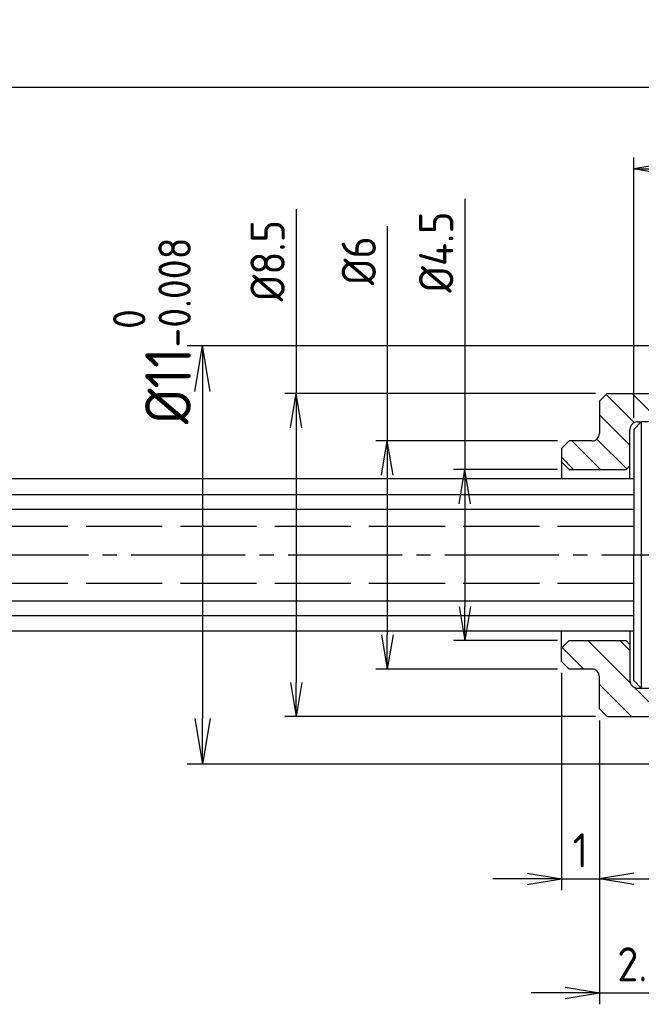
# Model space of a CAD drawing. Header units: millimetres. Extents: x -127 to 1, y 374 to 430.
# Tile 2 of 6: x -100 to -83, y 404 to 430. Entities that reach past the tile are written whole.
import ezdxf

# ---------------------------------------------------------------- set-up
doc = ezdxf.new("R2010")
doc.units = ezdxf.units.MM
for name, pattern in [('CNS_SOLID', [0]), ('GEN3A', [3.1, 2.5, -0.6]), ('GEN7A', [6.875, 5, -0.625, 0.625, -0.625])]:
    doc.linetypes.add(name, pattern=pattern)
for name, color, linetype in [('1N', 9, 'Continuous'), ('3A', 6, 'GEN3A'), ('5', 3, 'Continuous'), ('7A', 4, 'GEN7A'), ('8', 1, 'Continuous'), ('RAHM5', 7, 'Continuous')]:
    doc.layers.add(name, color=color, linetype=linetype)
doc.layers.add('vis', color=7, linetype='CNS_SOLID', lineweight=30)
doc.styles.get("Standard").update_dxf_attribs({"font": 'ISOCP.SHX', "bigfont": 'EXTFONT.SHX'})
doc.dimstyles.new('AM_ISO$0', dxfattribs={"dimscale": 0.3, "dimtxt": 3, "dimasz": 3, "dimexe": 1, "dimexo": 1, "dimgap": 1, "dimtad": 1, "dimdec": 3, "dimdsep": 46, "dimtxsty": 'STANDARD', "dimblk": 'OPEN', "dimcen": 0, "dimclrd": 3, "dimclre": 3, "dimclrt": 2, "dimazin": 2, "dimtp": 0.1, "dimtm": 0.1, "dimtfac": 0.71, "dimtdec": 3, "dimtmove": 1, "dimatfit": 3, "dimldrblk": 'OPEN', "dimfxl": 1, "dimlwd": -1, "dimlwe": -1, "dimarcsym": 1})

# ---------------------------------------------------------------- blocks, each defined once
blk = doc.blocks.new('_Open')
at = {"color": 0, "linetype": 'ByBlock', "lineweight": -2}
for p, q in [((-1, 0.167), (0, 0)), ((-1, -0.167), (0, 0)), ((0, 0), (-1, 0))]:
    blk.add_line(p, q, dxfattribs=at)
blk = doc.blocks.new('*D262')
at = {"layer": '5', "color": 3, "transparency": 16777216}
for p, q in [((-124.696, 418.542), (-124.696, 428.837)), ((-24.696, 418.342), (-24.696, 428.837)), ((-25.896, 428.437), (-123.496, 428.437))]:
    blk.add_line(p, q, dxfattribs=at)
at = {"layer": 'DEFPOINTS', "color": 0, "transparency": 16777216}
for p in [(-124.696, 428.437), (-124.696, 418.142), (-24.696, 417.942)]:
    blk.add_point(p, dxfattribs=at)
at = {"layer": '5', "color": 3, "transparency": 16777216, "xscale": 1.2, "yscale": 1.2, "zscale": 1.2, "rotation": 180}
blk.add_blockref('_Open', (-124.696, 428.437), dxfattribs=at)
at = {"layer": '5', "color": 3, "transparency": 16777216, "xscale": 1.2, "yscale": 1.2, "zscale": 1.2}
blk.add_blockref('_Open', (-24.696, 428.437), dxfattribs=at)
at = {"layer": '5', "color": 2, "transparency": 16777216, "insert": (-70.859, 429.437), "char_height": 1.2, "attachment_point": 5}
blk.add_mtext('100', dxfattribs=at)
blk = doc.blocks.new('*D270')
at = {"layer": '5', "color": 3, "transparency": 16777216}
for p, q in [((-84.596, 411.792), (-84.596, 404.324)), ((-82.296, 410.442), (-82.296, 404.324)), ((-85.496, 404.624), (-86.396, 404.624)), ((-84.596, 404.624), (-82.296, 404.624)), ((-81.396, 404.624), (-80.496, 404.624))]:
    blk.add_line(p, q, dxfattribs=at)
at = {"layer": 'DEFPOINTS', "color": 0, "transparency": 16777216}
for p in [(-84.596, 412.092), (-82.296, 410.742), (-82.296, 404.624)]:
    blk.add_point(p, dxfattribs=at)
at = {"layer": '5', "color": 3, "transparency": 16777216, "xscale": 0.9, "yscale": 0.9, "zscale": 0.9}
blk.add_blockref('_Open', (-84.596, 404.624), dxfattribs=at)
at = {"layer": '5', "color": 3, "transparency": 16777216, "xscale": 0.9, "yscale": 0.9, "zscale": 0.9, "rotation": 180}
blk.add_blockref('_Open', (-82.296, 404.624), dxfattribs=at)
at = {"layer": '5', "color": 2, "transparency": 16777216, "insert": (-83.446, 405.374), "char_height": 0.9, "attachment_point": 5}
blk.add_mtext('2.3', dxfattribs=at)
blk = doc.blocks.new('*D271')
at = {"layer": '5', "color": 3, "transparency": 16777216}
for p, q in [((-85.596, 413.042), (-85.596, 407.323)), ((-84.596, 411.792), (-84.596, 407.323)), ((-86.496, 407.623), (-87.396, 407.623)), ((-85.596, 407.623), (-84.596, 407.623)), ((-83.696, 407.623), (-82.796, 407.623))]:
    blk.add_line(p, q, dxfattribs=at)
at = {"layer": 'DEFPOINTS', "color": 0, "transparency": 16777216}
for p in [(-85.596, 413.342), (-84.596, 412.092), (-84.596, 407.623)]:
    blk.add_point(p, dxfattribs=at)
at = {"layer": '5', "color": 3, "transparency": 16777216, "xscale": 0.9, "yscale": 0.9, "zscale": 0.9}
blk.add_blockref('_Open', (-85.596, 407.623), dxfattribs=at)
at = {"layer": '5', "color": 3, "transparency": 16777216, "xscale": 0.9, "yscale": 0.9, "zscale": 0.9, "rotation": 180}
blk.add_blockref('_Open', (-84.596, 407.623), dxfattribs=at)
at = {"layer": '5', "color": 2, "transparency": 16777216, "insert": (-85.096, 408.373), "char_height": 0.9, "attachment_point": 5}
blk.add_mtext('1', dxfattribs=at)
blk = doc.blocks.new('*D276')
at = {"layer": '5', "color": 3, "transparency": 16777216}
for p, q in [((-83.696, 419.742), (-83.696, 426.597)), ((-58.696, 419.742), (-58.696, 426.597)), ((-82.796, 426.297), (-59.596, 426.297))]:
    blk.add_line(p, q, dxfattribs=at)
at = {"layer": 'DEFPOINTS', "color": 0, "transparency": 16777216}
for p in [(-58.696, 426.297), (-83.696, 419.442), (-58.696, 419.442)]:
    blk.add_point(p, dxfattribs=at)
at = {"layer": '5', "color": 3, "transparency": 16777216, "xscale": 0.9, "yscale": 0.9, "zscale": 0.9, "rotation": 180}
blk.add_blockref('_Open', (-83.696, 426.297), dxfattribs=at)
at = {"layer": '5', "color": 3, "transparency": 16777216, "xscale": 0.9, "yscale": 0.9, "zscale": 0.9}
blk.add_blockref('_Open', (-58.696, 426.297), dxfattribs=at)
at = {"layer": '5', "color": 2, "transparency": 16777216, "insert": (-71.092, 427.047), "char_height": 0.9, "attachment_point": 5}
blk.add_mtext('25', dxfattribs=at)
blk = doc.blocks.new('*D258')
at = {"layer": '5', "color": 3, "transparency": 16777216}
for p, q in [((-82.596, 421.642), (-95.433, 421.642)), ((-95.033, 420.442), (-95.033, 411.842)), ((-82.596, 410.642), (-95.433, 410.642))]:
    blk.add_line(p, q, dxfattribs=at)
at = {"layer": 'DEFPOINTS', "color": 0, "transparency": 16777216}
for p in [(-82.196, 421.642), (-95.033, 410.642), (-82.196, 410.642)]:
    blk.add_point(p, dxfattribs=at)
at = {"layer": '5', "color": 3, "transparency": 16777216, "xscale": 1.2, "yscale": 1.2, "zscale": 1.2}
for p, rotation in [((-95.033, 421.642), 90), ((-95.033, 410.642), 270)]:
    blk.add_blockref('_Open', p, dxfattribs=dict(at, rotation=rotation))
at = {"layer": '5', "color": 2, "transparency": 16777216, "insert": (-96.363, 421.383), "char_height": 1.2, "attachment_point": 5, "rotation": 90}
blk.add_mtext('\u3000%%c11{}{\\H0.71x;\\C3;\\S 0^ -0.008;}', dxfattribs=at)
blk = doc.blocks.new('*D259')
at = {"layer": '5', "color": 3, "transparency": 16777216}
for p, q in [((-92.571, 425.237), (-92.571, 420.392)), ((-84.696, 420.392), (-92.871, 420.392)), ((-92.571, 419.492), (-92.571, 412.792)), ((-84.696, 411.892), (-92.871, 411.892))]:
    blk.add_line(p, q, dxfattribs=at)
at = {"layer": 'DEFPOINTS', "color": 0, "transparency": 16777216}
for p in [(-84.396, 420.392), (-92.571, 411.892), (-84.396, 411.892)]:
    blk.add_point(p, dxfattribs=at)
at = {"layer": '5', "color": 3, "transparency": 16777216, "xscale": 0.9, "yscale": 0.9, "zscale": 0.9}
for p, rotation in [((-92.571, 420.392), 90), ((-92.571, 411.892), 270)]:
    blk.add_blockref('_Open', p, dxfattribs=dict(at, rotation=rotation))
at = {"layer": '5', "color": 2, "transparency": 16777216, "insert": (-93.321, 423.884), "char_height": 0.9, "attachment_point": 5, "rotation": 90}
blk.add_mtext('%%c8.5', dxfattribs=at)
blk = doc.blocks.new('*D260')
at = {"layer": '5', "color": 3, "transparency": 16777216}
for p, q in [((-88.138, 425.51), (-88.138, 418.392)), ((-85.696, 418.392), (-88.438, 418.392)), ((-88.138, 417.492), (-88.138, 414.792)), ((-85.696, 413.892), (-88.438, 413.892))]:
    blk.add_line(p, q, dxfattribs=at)
at = {"layer": 'DEFPOINTS', "color": 0, "transparency": 16777216}
for p in [(-85.396, 418.392), (-88.138, 413.892), (-85.396, 413.892)]:
    blk.add_point(p, dxfattribs=at)
at = {"layer": '5', "color": 3, "transparency": 16777216, "xscale": 0.9, "yscale": 0.9, "zscale": 0.9}
for p, rotation in [((-88.138, 418.392), 90), ((-88.138, 413.892), 270)]:
    blk.add_blockref('_Open', p, dxfattribs=dict(at, rotation=rotation))
at = {"layer": '5', "color": 2, "transparency": 16777216, "insert": (-88.888, 424.111), "char_height": 0.9, "attachment_point": 5, "rotation": 90}
blk.add_mtext('%%c4.5', dxfattribs=at)
blk = doc.blocks.new('*D261')
at = {"layer": '5', "color": 3, "transparency": 16777216}
for p, q in [((-90.174, 424.791), (-90.174, 419.142)), ((-85.696, 419.142), (-90.474, 419.142)), ((-90.174, 418.242), (-90.174, 414.042)), ((-85.696, 413.142), (-90.474, 413.142))]:
    blk.add_line(p, q, dxfattribs=at)
at = {"layer": 'DEFPOINTS', "color": 0, "transparency": 16777216}
for p in [(-85.396, 419.142), (-90.174, 413.142), (-85.396, 413.142)]:
    blk.add_point(p, dxfattribs=at)
at = {"layer": '5', "color": 3, "transparency": 16777216, "xscale": 0.9, "yscale": 0.9, "zscale": 0.9}
for p, rotation in [((-90.174, 419.142), 90), ((-90.174, 413.142), 270)]:
    blk.add_blockref('_Open', p, dxfattribs=dict(at, rotation=rotation))
at = {"layer": '5', "color": 2, "transparency": 16777216, "insert": (-90.924, 423.884), "char_height": 0.9, "attachment_point": 5, "rotation": 90}
blk.add_mtext('%%c6', dxfattribs=at)

msp = doc.modelspace()

# ---------------------------------------------------------------- hatches: boundary and pattern name
at = {"layer": '8'}
h = msp.add_hatch(dxfattribs=at)
h.set_pattern_fill('_U', color=256, scale=0.5, angle=135, style=0, pattern_type=0)
h.set_pattern_definition([(135, (-135.06346, 352.214), (-0.3535534, -0.3535534), [])])
edge = h.paths.add_edge_path()
edge.add_line((-85.3959, 419.1423), (-85.5959, 418.9423))
edge.add_line((-85.5959, 418.9423), (-85.5959, 418.5423))
edge.add_line((-85.5959, 418.5423), (-85.4459, 418.3923))
edge.add_line((-85.4459, 418.3923), (-83.8959, 418.3923))
edge.add_line((-83.8959, 418.3923), (-83.7959, 418.4923))
edge.add_line((-83.7959, 418.4923), (-83.7959, 419.4423))
edge.add_arc((-83.5959, 419.4423), 0.2, 90, 180, ccw=False)
edge.add_line((-83.5959, 419.6423), (-82.4959, 419.6423))
edge.add_line((-82.4959, 419.6423), (-82.2959, 419.8423))
edge.add_line((-82.2959, 419.8423), (-82.2959, 420.1923))
edge.add_line((-82.2959, 420.1923), (-82.4959, 420.3923))
edge.add_line((-82.4959, 420.3923), (-84.3959, 420.3923))
edge.add_line((-84.3959, 420.3923), (-84.5959, 420.1923))
edge.add_line((-84.5959, 420.1923), (-84.5959, 419.3423))
edge.add_arc((-84.7959, 419.3423), 0.2, -90, 0, ccw=False)
edge.add_line((-84.7959, 419.1423), (-85.3959, 419.1423))
h = msp.add_hatch(dxfattribs=at)
h.set_pattern_fill('_U', color=256, scale=0.6, angle=135, style=0, pattern_type=0)
h.set_pattern_definition([(135, (-142.21346, 348.1624), (-0.424264, -0.424264), [])])
edge = h.paths.add_edge_path()
edge.add_line((-85.3959, 413.8923), (-85.5959, 413.6923))
edge.add_line((-85.5959, 413.6923), (-85.5959, 413.3423))
edge.add_line((-85.5959, 413.3423), (-85.3959, 413.1423))
edge.add_line((-85.3959, 413.1423), (-84.7959, 413.1423))
edge.add_arc((-84.7959, 412.9423), 0.2, 0, 90, ccw=False)
edge.add_line((-84.5959, 412.9423), (-84.5959, 412.0923))
edge.add_line((-84.5959, 412.0923), (-84.3959, 411.8923))
edge.add_line((-84.3959, 411.8923), (-82.4959, 411.8923))
edge.add_line((-82.4959, 411.8923), (-82.2959, 412.0923))
edge.add_line((-82.2959, 412.0923), (-82.2959, 412.4423))
edge.add_line((-82.2959, 412.4423), (-82.4959, 412.6423))
edge.add_line((-82.4959, 412.6423), (-83.5959, 412.6423))
edge.add_arc((-83.5959, 412.8423), 0.2, 180, 270, ccw=False)
edge.add_line((-83.7959, 412.8423), (-83.7959, 413.7923))
edge.add_line((-83.7959, 413.7923), (-83.8959, 413.8923))
edge.add_line((-83.8959, 413.8923), (-85.3959, 413.8923))

# ---------------------------------------------------------------- linework, layer by layer
for p, q in [((-84.5959, 420.1923), (-84.3959, 420.3923)), ((-84.3959, 420.3923), (-82.4959, 420.3923)), ((-84.5959, 420.1923), (-84.5959, 419.3423)), ((-83.6959, 419.4423), (-83.4959, 419.6423)), ((-83.6959, 419.4423), (-83.6959, 416.1423)), ((-85.5959, 418.9423), (-85.3959, 419.1423)), ((-84.7959, 419.1423), (-85.3959, 419.1423)), ((-85.5959, 418.9423), (-85.5959, 418.1423)), ((-124.4959, 417.7364), (-83.6959, 417.7364)), ((-124.4959, 417.35), (-83.6959, 417.35)), ((-83.6959, 412.8423), (-83.6959, 416.1423)), ((-124.4959, 414.9345), (-83.6959, 414.9345)), ((-124.4959, 414.5481), (-83.6959, 414.5481)), ((-85.5959, 413.3423), (-85.5959, 414.1423)), ((-85.5959, 413.3423), (-85.3959, 413.1423)), ((-84.7959, 413.1423), (-85.3959, 413.1423)), ((-84.5959, 412.0923), (-84.5959, 412.9423)), ((-83.6959, 412.8423), (-83.4959, 412.6423)), ((-83.4959, 412.6423), (-58.8959, 412.6423)), ((-84.5959, 412.0923), (-84.3959, 411.8923)), ((-84.3959, 411.8923), (-82.4959, 411.8923))]:
    msp.add_line(p, q)
for centre, start, end in [((-84.7959, 419.3423), 270, 0), ((-84.7959, 412.9423), 0, 90)]:
    msp.add_arc(centre, 0.2, start, end)
at = {"layer": '1N'}
for p, q in [((-85.3959, 418.3923), (-85.5959, 418.5923)), ((-85.3959, 418.3923), (-83.8959, 418.3923)), ((-85.3959, 413.8923), (-85.5959, 413.6923)), ((-85.3959, 413.8923), (-83.8959, 413.8923))]:
    msp.add_line(p, q, dxfattribs=at)
at = {"layer": '3A', "ltscale": 0.8}
for p, q in [((-83.6959, 416.8923), (-124.6959, 416.8923)), ((-83.6959, 415.3923), (-124.6959, 415.3923))]:
    msp.add_line(p, q, dxfattribs=at)
at = {"layer": '5'}
for p, q in [((-83.5959, 419.6423), (-83.4959, 419.6423)), ((-83.4959, 419.6423), (-83.4959, 412.6423)), ((-83.7959, 418.1423), (-83.7959, 419.4423)), ((-83.8959, 418.3923), (-83.7959, 418.4923)), ((-83.7959, 414.1423), (-83.7959, 412.8423)), ((-83.8959, 413.8923), (-83.7959, 413.7923)), ((-83.5959, 412.6423), (-83.4959, 412.6423))]:
    msp.add_line(p, q, dxfattribs=at)
for centre, start, end in [((-83.5959, 419.4423), 90, 180), ((-83.5959, 412.8423), 180, 270)]:
    msp.add_arc(centre, 0.2, start, end, dxfattribs=at)
at = {"layer": '7A', "ltscale": 0.6}
msp.add_line((-77.41, 416.1423), (-127.4247, 416.1423), dxfattribs=at)
at = {"layer": 'RAHM5'}
for p, q in [((-83.6959, 418.1423), (-124.4959, 418.1423)), ((-83.6959, 418.1423), (-95.9932, 418.1423)), ((-83.6959, 414.1423), (-124.4959, 414.1423))]:
    msp.add_line(p, q, dxfattribs=at)
at = {"layer": 'vis'}
msp.add_line((-71.6959, 419.6423), (-83.4959, 419.6423), dxfattribs=at)

# ---------------------------------------------------------------- dimensions: what is measured, and where the dimension line sits
at = {"layer": '5'}
dim = msp.add_linear_dim(base=(-124.6959, 428.4371), p1=(-24.6959, 417.9423), p2=(-124.6959, 418.1423), angle=180, dimstyle='AM_ISO$0', override={"dimscale": 0.4, "dimtp": 0.03, "dimtm": 0.03, "dimtdec": 3, "dimtzin": 8}, dxfattribs=at)
dim.commit()
dim.dimension.update_dxf_attribs({"geometry": '*D262', "text_midpoint": (-70.8592, 428.4371), "dimtype": 160})
for base, p1, p2, picture, middle in [((-58.6959, 426.2966), (-83.6959, 419.4423), (-58.6959, 419.4423), '*D276', (-71.0923, 426.2966)), ((-84.5959, 407.6228), (-85.5959, 413.3423), (-84.5959, 412.0923), '*D271', (-85.0959, 407.6228)), ((-82.2959, 404.6235), (-84.5959, 412.0923), (-82.2959, 410.7423), '*D270', (-83.4459, 404.6235))]:
    dim = msp.add_linear_dim(base=base, p1=p1, p2=p2, dimstyle='AM_ISO$0', override={"dimscale": 0.3, "dimtp": 0.01, "dimtm": 0.01}, dxfattribs=at)
    dim.commit()
    dim.dimension.update_dxf_attribs({"geometry": picture, "text_midpoint": middle, "dimtype": 160})
for base, p1, p2, text, override, picture, middle in [((-95.0329, 410.6423), (-82.1959, 421.6423), (-82.1959, 410.6423), '\u3000%%c<>{}{\\H0.71x;\\C3;\\S 0^ -0.008;}', {"dimscale": 0.4, "dimtp": 0, "dimtm": 0.008, "dimtdec": 3, "dimtzin": 8}, '*D258', (-95.0329, 421.3834)), ((-88.1383, 413.8923), (-85.3959, 418.3923), (-85.3959, 413.8923), '%%c<>', {"dimscale": 0.3, "dimtp": 0.01, "dimtm": 0.01}, '*D260', (-88.1383, 424.1113)), ((-92.5712, 411.8923), (-84.3959, 420.3923), (-84.3959, 411.8923), '%%c<>', {"dimscale": 0.3, "dimtp": 0.01, "dimtm": 0.01}, '*D259', (-92.5712, 423.8837)), ((-90.1742, 413.1423), (-85.3959, 419.1423), (-85.3959, 413.1423), '%%c<>', {"dimscale": 0.3, "dimtp": 0.01, "dimtm": 0.01}, '*D261', (-90.1742, 423.8837))]:
    dim = msp.add_linear_dim(base=base, p1=p1, p2=p2, angle=90, text=text, dimstyle='AM_ISO$0', override=override, dxfattribs=at)
    dim.commit()
    dim.dimension.update_dxf_attribs({"geometry": picture, "text_midpoint": middle, "dimtype": 160})

doc.saveas('drawing.dxf')
